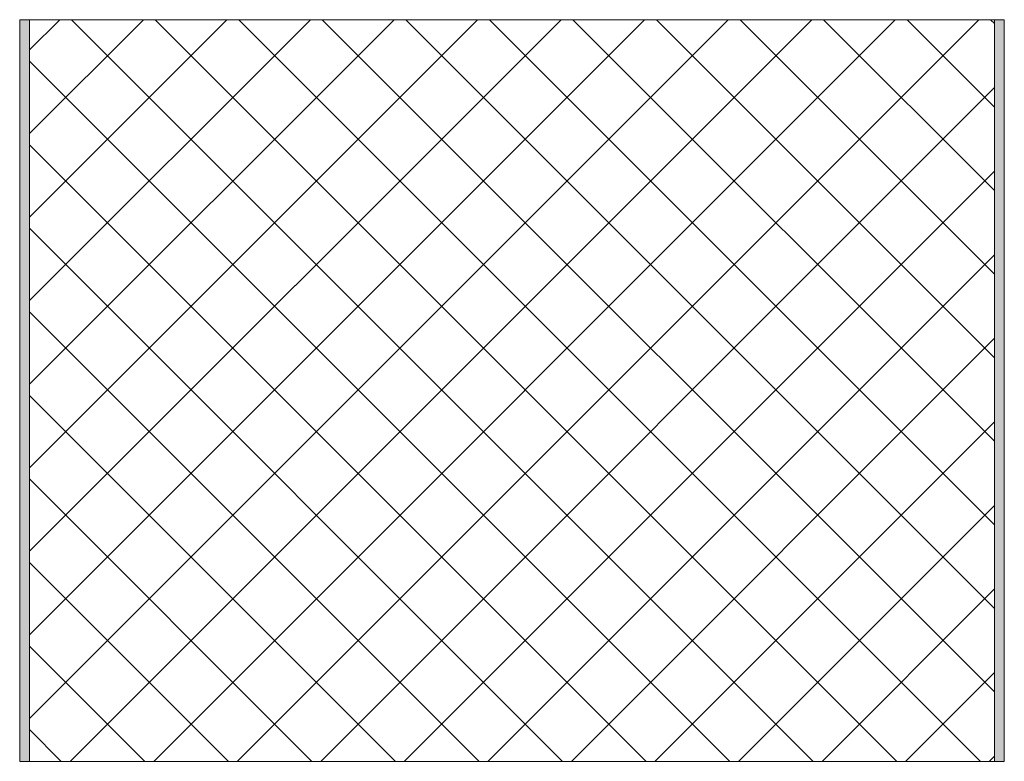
# Model space of a CAD drawing. Header units: millimetres. Extents: x -122 to 637, y -30 to 1381.
# Tile 2 of 3: x 132 to 232, y 1305 to 1381. Entities that reach past the tile are written whole.
import ezdxf

# ---------------------------------------------------------------- set-up
doc = ezdxf.new("R2010")
doc.units = ezdxf.units.MM
doc.linetypes.add('Dash', pattern=[6.35, 3.175, -3.175])
doc.layers.add('A-DETL-GENF', color=92, linetype='Continuous', lineweight=13)
doc.layers.add('A-DETL-GENF-HDLN', color=1, linetype='Dash', lineweight=13)

# ---------------------------------------------------------------- blocks, each defined once
blk = doc.blocks.new('Fridge Freezer Panel_Vertical Section - 100mm-V1-12 GIRT 03')
at = {"layer": 'A-DETL-GENF'}
h = blk.add_hatch(color=256, dxfattribs=at)
h.paths.add_polyline_path([(75.32, -1), (75.32, 0), (0, 0), (0, -1)])
h.paths.add_polyline_path([(75.32, -99), (0, -99), (0, -100), (75.32, -100)])
h = blk.add_hatch(dxfattribs=at)
h.set_pattern_fill('FP_3', color=256, style=0, pattern_type=2)
h.set_pattern_definition([(135, (1380.682, -232.219), (-4.24264, -4.24264), []), (225, (1380.682, -232.219), (4.24264, -4.24264), [])])
h.paths.add_polyline_path([(75.32, -1), (0, -1), (0, -99), (75.32, -99)])
for p, q in [((0, 0), (0, -1)), ((75.32, 0), (0, 0)), ((75.32, -99), (75.32, -1)), ((0, -1), (0, -99)), ((75.32, -1), (0, -1)), ((0, -99), (0, -100)), ((75.32, -100), (75.32, -99)), ((0, -99), (75.32, -99)), ((0, -100), (75.32, -100))]:
    blk.add_line(p, q, dxfattribs=at)
at = {"layer": 'A-DETL-GENF-HDLN'}
blk.add_line((75.32, -1), (75.32, 0), dxfattribs=at)

msp = doc.modelspace()

# ---------------------------------------------------------------- block references
at = {"layer": 'A-DETL-GENF', "rotation": 269.9999999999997}
msp.add_blockref('Fridge Freezer Panel_Vertical Section - 100mm-V1-12 GIRT 03', (232.22, 1380.68), dxfattribs=at)

doc.saveas('drawing.dxf')
